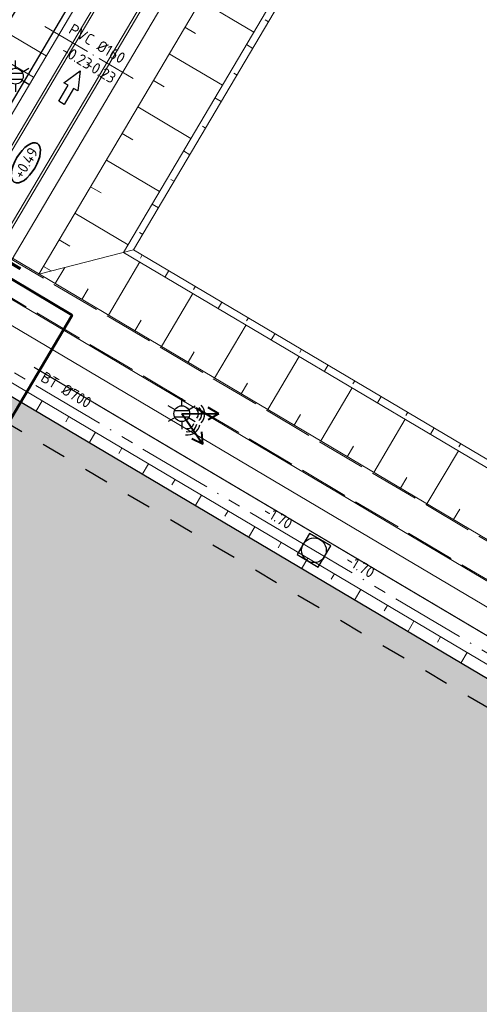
# Model space of a CAD drawing. Header units: metres. Extents: x 90704 to 91821, y 464826 to 465227.
# Tile 19 of 27: x 90934 to 90972, y 464964 to 465044. Entities that reach past the tile are written whole.
import ezdxf
from ezdxf.enums import TextEntityAlignment as Align

# ---------------------------------------------------------------- set-up
doc = ezdxf.new("R2010")
doc.units = ezdxf.units.M
for name, pattern in [('NLCS-HIDDEN', [4, 2, -2]), ('RI-BETON_700', [10, 6, -1, 1, -1, 0, -1]), ('RI-PVC160', [5, 4, -0.5, 0, -0.5]), ('VH-OPSLUITBAND_100X200_A', [10, 4, -1, 4, -1]), ('VW-30-270_STREEP', [3, 0.3, -2.7])]:
    doc.linetypes.add(name, pattern=pattern)
for name, color, linetype, lineweight in [('B-WE-GW-BERM-G', 251, 'Continuous', 18), ('B-WE-GW-TALUDARCERING_KORT-G', 253, 'Continuous', 18), ('B-WE-GW-TALUDARCERING_LANG-G', 253, 'Continuous', 18), ('B-WE-GW-WADI-G', 251, 'Continuous', 25), ('B-WE-IE-MEUBILAIR_WEGMEUBILAIR_LICHTMAST-S', 252, 'Continuous', 25), ('B-WE-KL-DATA_RADARMAST-S', 252, 'Continuous', 25), ('B-WE-KL-OVERIG_MANTELBUIS-G', 253, 'Continuous', 100), ('B-WE-OG-WEG_RIJRICHTING-S', 253, 'Continuous', 25), ('B-WE-RI-HWA_RIOOLPUT_INSPECTIEPUT-S', 252, 'Continuous', 25), ('B-WE-RI-HWA_STROOMRICHTING-S', 253, 'Continuous', 25), ('B-WE-RI-HWA_TRANSPORTLEIDING_BETON_700-G', 253, 'RI-BETON_700', 18), ('B-WE-RI-HWA_TRANSPORTLEIDING_PVC_160-G', 253, 'RI-PVC160', 18), ('B-WE-VH-HOOGTELABEL-S', 253, 'Continuous', 25), ('B-WE-VH-KANTOPSLUITING_OPSLUITBAND_100X200-G', 252, 'VH-OPSLUITBAND_100X200_A', 18), ('B-WE-VH-VERHARDING-G', 251, 'Continuous', 18), ('B-WE-VW-MARKERING_LANGS_STREEP_30270-G', 253, 'VW-30-270_STREEP', 13), ('N-WE-KG-WERKGRENS-G', 10, 'XX-WERKGRENS_CIRCEL', 50), ('N-WE-OG-TERREIN_UITGEEFBAAR-A', 7, 'Continuous', 25), ('N-WE-OG-TERREIN_UITGEEFBAAR-G', 7, 'Continuous', 25)]:
    doc.layers.add(name, color=color, linetype=linetype, lineweight=lineweight)
doc.styles.add('NLCS-ISO', font='NLCS-ISO.ttf')
doc.linetypes.add('XX-WERKGRENS_CIRCEL', pattern='A,10,-2.5,[69,NLCS.SHX,S=1,R=0,X=0,Y=0],-2.5', length=15)

# ---------------------------------------------------------------- blocks, each defined once
blk = doc.blocks.new('SRO-RIJRICHTING-SO')
blk.add_lwpolyline([(3, 0), (1.5, -0.65), (1.5, -0.25), (0, -0.25), (0, 0.25), (1.5, 0.25), (1.5, 0.65)], close=True)
blk = doc.blocks.new('*U88')
at = {"color": 0, "style": 'NLCS-ISO'}
for tag, p in [('RIOOLINFO', (0, 1.91)), ('BOB_LINKS', (-1.69, -1.63)), ('BOB_RECHTS', (2.75, -1.63))]:
    blk.add_attdef(tag, text='', height=1.8, rotation=360, dxfattribs=at).set_placement(p, align=Align.MIDDLE_CENTER)
blk = doc.blocks.new('SAL-HOOGTELABEL_AANLEG-SO')
at = {"linetype": 'Continuous', "lineweight": 35}
blk.add_ellipse((0, 0), major_axis=(-7.32, 0), ratio=0.459953, dxfattribs=at)
at = {"style": 'NLCS-ISO'}
blk.add_attdef('HOOGTE', text='', height=3.5, dxfattribs=at).set_placement((0, 0), align=Align.MIDDLE_CENTER)
blk = doc.blocks.new('*U85')
at = {"color": 0, "style": 'NLCS-ISO'}
for tag, p in [('BOB_LINKS', (-40.03, 3.43)), ('BOB_RECHTS', (40.03, 3.43)), ('RIOOLINFO', (0, 1.91))]:
    blk.add_attdef(tag, text='', height=1.8, dxfattribs=at).set_placement(p, align=Align.MIDDLE_CENTER)
blk = doc.blocks.new('*U86')
at = {"color": 0, "style": 'NLCS-ISO'}
for tag, p in [('BOB_LINKS', (-36.26, 3.43)), ('BOB_RECHTS', (40.25, 3.43)), ('RIOOLINFO', (0, 1.91))]:
    blk.add_attdef(tag, text='', height=1.8, dxfattribs=at).set_placement(p, align=Align.MIDDLE_CENTER)
blk = doc.blocks.new('N-SIE-WEG_LICHTMAST_ RADARMAST-SO')
at = {"lineweight": 40, "flags": 128}
for points in [[(-6, 0), (-4.27, 1)], [(0, 0), (-6, 0)], [(-6, 0), (-4.27, -1)]]:
    blk.add_lwpolyline(points, dxfattribs=at)
at = {"ltscale": 0.5}
blk.add_circle((0, 0), 1.27, dxfattribs=at)
for radius in [2, 1.5, 1]:
    blk.add_arc((-1.73, 0.03), radius, 135, 225)
at = {"style": 'NLCS-ISO'}
blk.add_attdef('X', text='', height=1.8, dxfattribs=at).set_placement((0, 3), align=Align.BOTTOM_CENTER)
blk = doc.blocks.new('B-SIE-WEG_LICHTMAST-SO')
at = {"ltscale": 0.1}
for p, q in [((0, 1.27), (0, 2.53)), ((-1.1, 0.63), (-2.19, 1.27)), ((1.1, 0.63), (2.19, 1.27)), ((-1.1, -0.63), (-2.19, -1.27)), ((0, -1.27), (0, -2.53)), ((1.1, -0.63), (2.19, -1.27))]:
    blk.add_line(p, q, dxfattribs=at)
at = {"flags": 128}
for points in [[(-1.16, 0.5), (1.16, 0.5)], [(-1.16, -0.5), (1.16, -0.5)]]:
    blk.add_lwpolyline(points, dxfattribs=at)
at = {"ltscale": 0.1}
blk.add_circle((0, 0), 1.27, dxfattribs=at)
at = {"style": 'NLCS-ISO'}
blk.add_attdef('TYPE', text='', height=1.8, dxfattribs=at).set_placement((0, 2.53), align=Align.BOTTOM_CENTER)
blk = doc.blocks.new('B-SRI-PUT_HWA-SO')
at = {"lineweight": -3, "flags": 128}
blk.add_lwpolyline([(-2, -2), (2, -2), (2, 2), (-2, 2)], close=True, dxfattribs=at)
at = {"lineweight": -3}
blk.add_circle((0, 0), 2, dxfattribs=at)

msp = doc.modelspace()

# ---------------------------------------------------------------- hatches: boundary and pattern name
at = {"layer": 'N-WE-OG-TERREIN_UITGEEFBAAR-A', "true_color": 0xfbd0d2}
h = msp.add_hatch(color=254, dxfattribs=at)
h.dxf.hatch_style = 1
h.paths.add_polyline_path([(90930.939, 465015.065), (90880.63, 464930.042), (90853.277, 464946.229), (90821.451, 464892.441), (90909.256, 464840.486), (90991.425, 464979.252)])

# ---------------------------------------------------------------- linework, layer by layer
at = {"layer": 'B-WE-GW-BERM-G', "flags": 128}
for points in [[(90970.905, 465082.596), (90935.868, 465023.419)], [(90975.208, 465080.05), (90942.718, 465025.174)], [(90975.724, 465079.744), (90943.54, 465025.385)], [(90942.718, 465025.174), (90942.718, 465025.174), (90999.36, 464991.638), (91003.852, 464990.36)], [(90943.54, 465025.385), (90999.599, 464992.194), (91004.168, 464990.894)], [(90991.425, 464979.252), (90930.939, 465015.065), (90925.604, 465006.049)]]:
    msp.add_lwpolyline(points, dxfattribs=at)
at = {"layer": 'B-WE-GW-TALUDARCERING_KORT-G'}
for p, q in [((90947.696, 465043.397), (90948.557, 465042.887)), ((90954.464, 465043.835), (90954.206, 465043.988)), ((90951.916, 465039.532), (90951.658, 465039.685)), ((90945.149, 465039.094), (90946.01, 465038.585)), ((90949.369, 465035.23), (90949.111, 465035.383)), ((90942.602, 465034.792), (90943.462, 465034.282)), ((90940.054, 465030.489), (90940.915, 465029.98)), ((90946.822, 465030.927), (90946.563, 465031.08)), ((90944.274, 465026.625), (90944.016, 465026.778)), ((90937.507, 465026.187), (90938.368, 465025.678)), ((90944.236, 465024.973), (90944.083, 465024.715)), ((90939.339, 465021.364), (90939.849, 465022.225)), ((90948.539, 465022.426), (90948.386, 465022.167)), ((90943.642, 465018.817), (90944.151, 465019.677)), ((90952.841, 465019.878), (90952.688, 465019.62)), ((90947.944, 465016.27), (90948.454, 465017.13)), ((90957.144, 465017.331), (90956.991, 465017.073)), ((90952.247, 465013.722), (90952.756, 465014.583)), ((90961.446, 465014.783), (90961.293, 465014.525)), ((90965.748, 465012.236), (90965.596, 465011.978)), ((90938.287, 465011.877), (90938.032, 465011.447)), ((90956.549, 465011.175), (90957.058, 465012.035)), ((90942.589, 465009.33), (90942.334, 465008.899)), ((90960.851, 465008.628), (90961.361, 465009.488)), ((90970.051, 465009.689), (90969.898, 465009.431)), ((90946.891, 465006.782), (90946.637, 465006.352)), ((90965.154, 465006.08), (90965.663, 465006.941)), ((90951.194, 465004.235), (90950.939, 465003.805)), ((90969.456, 465003.533), (90969.966, 465004.393)), ((90955.496, 465001.688), (90955.242, 465001.257)), ((90959.799, 464999.14), (90959.544, 464998.71)), ((90964.101, 464996.593), (90963.846, 464996.163)), ((90968.404, 464994.046), (90968.149, 464993.615))]:
    msp.add_line(p, q, dxfattribs=at)
at = {"layer": 'B-WE-GW-TALUDARCERING_LANG-G'}
for p, q in [((90948.97, 465045.548), (90953.273, 465043.001)), ((90953.19, 465041.684), (90952.674, 465041.989)), ((90946.423, 465041.246), (90950.725, 465038.698)), ((90950.643, 465037.381), (90950.126, 465037.687)), ((90943.875, 465036.943), (90948.178, 465034.396)), ((90948.095, 465033.079), (90947.579, 465033.384)), ((90941.328, 465032.641), (90945.63, 465030.093)), ((90945.548, 465028.776), (90945.032, 465029.082)), ((90938.781, 465028.338), (90943.083, 465025.791)), ((90941.49, 465020.091), (90944.038, 465024.393)), ((90936.233, 465024.036), (90936.85, 465023.671)), ((90937.188, 465022.638), (90937.969, 465023.958)), ((90946.387, 465023.699), (90946.082, 465023.183)), ((90945.793, 465017.543), (90948.34, 465021.846)), ((90950.69, 465021.152), (90950.384, 465020.636)), ((90950.095, 465014.996), (90952.643, 465019.298)), ((90954.992, 465018.605), (90954.687, 465018.088)), ((90954.398, 465012.449), (90956.945, 465016.751)), ((90959.295, 465016.057), (90958.989, 465015.541)), ((90958.7, 465009.901), (90961.248, 465014.204)), ((90936.135, 465013.151), (90935.626, 465012.29)), ((90963.597, 465013.51), (90963.292, 465012.994)), ((90963.003, 465007.354), (90965.55, 465011.656)), ((90940.438, 465010.603), (90939.928, 465009.742)), ((90967.9, 465010.962), (90967.594, 465010.446)), ((90967.305, 465004.807), (90969.852, 465009.109)), ((90944.74, 465008.056), (90944.23, 465007.195)), ((90949.043, 465005.509), (90948.533, 465004.648)), ((90953.345, 465002.961), (90952.835, 465002.1)), ((90957.648, 465000.414), (90957.138, 464999.553)), ((90961.95, 464997.867), (90961.44, 464997.006)), ((90966.252, 464995.319), (90965.743, 464994.458)), ((90970.555, 464992.772), (90970.045, 464991.911))]:
    msp.add_line(p, q, dxfattribs=at)
at = {"layer": 'B-WE-GW-TALUDARCERING_LANG-G', "flags": 128}
msp.add_lwpolyline([(90935.868, 465023.419), (90943.54, 465025.385)], dxfattribs=at)
at = {"layer": 'B-WE-GW-WADI-G', "flags": 128}
msp.add_lwpolyline([(90926.259, 465031.724), (90937.151, 465050.121, -1), (90940.163, 465048.338), (90929.27, 465029.941, -1)], format="xyb", close=True, dxfattribs=at)
at = {"layer": 'B-WE-KL-OVERIG_MANTELBUIS-G', "const_width": 0.25, "flags": 128}
msp.add_lwpolyline([(90927.49, 465027.915), (90934.374, 465023.839)], dxfattribs=at)
at = {"layer": 'B-WE-RI-HWA_TRANSPORTLEIDING_BETON_700-G', "flags": 128}
for points in [[(90958.148, 465001.05), (90917.035, 465025.391)], [(90996.009, 464978.633), (90958.148, 465001.05)]]:
    msp.add_lwpolyline(points, dxfattribs=at)
at = {"layer": 'B-WE-RI-HWA_TRANSPORTLEIDING_PVC_160-G', "flags": 128}
msp.add_lwpolyline([(90936.351, 465043.471), (90943.493, 465039.242)], dxfattribs=at)
at = {"layer": 'B-WE-VH-KANTOPSLUITING_OPSLUITBAND_100X200-G', "flags": 128}
for points in [[(91001.166, 464985.822), (90997.33, 464986.914), (90933.666, 465024.607)], [(90999.744, 464983.419), (90996.255, 464984.412), (90932.291, 465022.284)]]:
    msp.add_lwpolyline(points, dxfattribs=at)
at = {"layer": 'B-WE-VH-VERHARDING-G', "flags": 128}
for points in [[(90872.121, 465055.7), (90924.647, 465144.417, -0.414214), (90935.607, 465147.225), (90981.041, 465120.325, -0.414214), (90983.849, 465109.365), (90931.323, 465020.649)], [(90930.204, 465021.311), (90982.73, 465110.027, 0.414214), (90980.378, 465119.206), (90934.945, 465146.106, 0.414214), (90925.766, 465143.754), (90873.24, 465055.038)], [(90930.032, 465021.413), (90982.558, 465110.129, 0.414214), (90980.277, 465119.034), (90934.843, 465145.934, 0.414214), (90925.938, 465143.652), (90873.412, 465054.936)], [(90927.45, 465022.941), (90977.939, 465108.216, 0.414214), (90975.306, 465118.49), (90936.756, 465141.315, 0.414214), (90926.482, 465138.682), (90875.993, 465053.408)], [(90927.278, 465023.043), (90977.767, 465108.318, 0.414214), (90975.204, 465118.318), (90936.654, 465141.143, 0.414214), (90926.654, 465138.58), (90876.165, 465053.306)], [(90926.16, 465023.706), (90976.648, 465108.98, 0.414214), (90974.542, 465117.2), (90935.992, 465140.024, 0.414214), (90927.772, 465137.918), (90877.284, 465052.643)], [(90999.428, 464982.886), (90993.592, 464984.546, -0.064425), (90988.876, 464986.573), (90817.524, 465088.026)]]:
    msp.add_lwpolyline(points, format="xyb", dxfattribs=at)
for points in [[(90815.988, 465084.286), (90996.269, 464977.547)], [(90913.955, 465060.798), (90912.681, 465058.647), (90917.844, 465055.59), (90916.316, 465053.009), (90936.451, 465041.087)], [(90898.953, 465045.276), (90904.812, 465055.171), (90914.278, 465049.567), (90915.297, 465051.288), (90935.432, 465039.366)], [(91001.219, 464985.911), (90997.37, 464987.006), (90933.717, 465024.693)], [(90999.692, 464983.33), (90996.215, 464984.32), (90932.24, 465022.198)]]:
    msp.add_lwpolyline(points, dxfattribs=at)
at = {"layer": 'B-WE-VW-MARKERING_LANGS_STREEP_30270-G', "ltscale": 2, "const_width": 0.1, "flags": 128}
msp.add_lwpolyline([(90935.467, 465015.871), (90979.61, 464989.735)], dxfattribs=at)
at = {"layer": 'N-WE-KG-WERKGRENS-G', "flags": 128}
msp.add_lwpolyline([(90846.673, 465053.914), (90842.189, 465046.341), (90843.824, 465045.373), (90809.177, 464986.855, 0.414286), (90816.237, 464959.316), (90826.601, 464953.183, -0.414208), (90827.268, 464950.581), (90801.596, 464907.194, -0.414215), (90797.487, 464906.14), (90796.198, 464906.902), (90791.3, 464898.65), (90821.99, 464880.43), (90826.911, 464888.72), (90825.62, 464889.489, -0.413353), (90824.573, 464893.594), (90852.08, 464940.081, -0.414223), (90854.683, 464940.749), (90882.036, 464924.563), (90938.558, 465020.086), (90932.092, 465023.911), (90926.641, 465014.704, -0.414214), (90917.051, 465012.247), (90846.674, 465053.916)], format="xyb", dxfattribs=at)
at = {"layer": 'N-WE-OG-TERREIN_UITGEEFBAAR-G', "color": 11, "true_color": 0xf27172, "flags": 128}
msp.add_lwpolyline([(90930.939, 465015.065), (90880.63, 464930.042), (90853.277, 464946.229), (90821.451, 464892.441), (90909.256, 464840.486), (90991.425, 464979.252)], close=True, dxfattribs=at)
at = {"layer": 'N-WE-OG-TERREIN_UITGEEFBAAR-G', "linetype": 'NLCS-HIDDEN', "flags": 128}
msp.add_lwpolyline([(90986.104, 464980.079), (90930.781, 465012.834), (90880.982, 464928.673), (90857.071, 464942.822), (90828.3, 464894.198), (90907.501, 464847.334)], close=True, dxfattribs=at)

# ---------------------------------------------------------------- block references
at = {"layer": 'B-WE-IE-MEUBILAIR_WEGMEUBILAIR_LICHTMAST-S', "xscale": 0.5, "yscale": 0.5, "zscale": 0.5}
for p in [(90933.96, 465039.437), (90947.44, 465012.113)]:
    msp.add_blockref('B-SIE-WEG_LICHTMAST-SO', p, dxfattribs=at)
at = {"layer": 'B-WE-KL-DATA_RADARMAST-S'}
for xscale, yscale, zscale, rotation in [(0.4999999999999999, 0.4999999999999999, 0.4999999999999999, 124.7609143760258), (0.5, 0.5, 0.5, 179.7470272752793)]:
    msp.add_blockref('N-SIE-WEG_LICHTMAST_ RADARMAST-SO', (90947.44, 465012.113), dxfattribs=dict(at, xscale=xscale, yscale=yscale, zscale=zscale, rotation=rotation))
at = {"layer": 'B-WE-OG-WEG_RIJRICHTING-S', "rotation": 59.37151460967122}
msp.add_blockref('SRO-RIJRICHTING-SO', (90937.682, 465037.279), dxfattribs=at)
at = {"layer": 'B-WE-RI-HWA_RIOOLPUT_INSPECTIEPUT-S', "xscale": 0.5, "yscale": 0.5, "zscale": 0.2, "rotation": 329.3715146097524}
msp.add_blockref('B-SRI-PUT_HWA-SO', (90958.148, 465001.05), dxfattribs=at)
at = {"layer": 'B-WE-RI-HWA_STROOMRICHTING-S', "xscale": 0.5, "yscale": 0.5, "zscale": 0.5, "rotation": 329.3715146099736}
msp.add_blockref('*U88', (90940.094, 465041.254), dxfattribs=at).add_auto_attribs({'RIOOLINFO': 'PVC %%c160', 'BOB_LINKS': '-0.23', 'BOB_RECHTS': '-0.23'})
at = {"layer": 'B-WE-RI-HWA_STROOMRICHTING-S'}
ref = msp.add_blockref('*U85', (90937.592, 465013.22), dxfattribs=dict(at, xscale=0.5, yscale=0.5, zscale=0.5, rotation=329.3715146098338))
ref.add_attrib('RIOOLINFO', 'BT %%c700', dxfattribs={"layer": '0', "color": 0, "height": 0.9, "rotation": 329.37151, "style": 'NLCS-ISO'}).set_placement((90938.078, 465014.043), align=Align.MIDDLE_CENTER)
ref.add_attrib('BOB_LINKS', '-1.70', dxfattribs={"layer": '0', "color": 0, "height": 0.9, "rotation": 329.37151, "style": 'NLCS-ISO'}).set_placement((90920.782, 465024.119), align=Align.MIDDLE_CENTER)
ref.add_attrib('BOB_RECHTS', '-1.70', dxfattribs={"layer": '0', "color": 0, "height": 0.9, "rotation": 329.37151, "style": 'NLCS-ISO'}).set_placement((90955.231, 465003.723), align=Align.MIDDLE_CENTER)
ref = msp.add_blockref('*U86', (90977.079, 464989.841), dxfattribs=dict(at, xscale=0.5, yscale=0.5, zscale=0.5, rotation=329.3715146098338))
ref.add_attrib('RIOOLINFO', 'BT %%c700', dxfattribs={"layer": '0', "color": 0, "height": 0.9, "rotation": 329.37151, "style": 'NLCS-ISO'}).set_placement((90977.566, 464990.664), align=Align.MIDDLE_CENTER)
ref.add_attrib('BOB_LINKS', '-1.70', dxfattribs={"layer": '0', "color": 0, "height": 0.9, "rotation": 329.37151, "style": 'NLCS-ISO'}).set_placement((90961.895, 464999.777), align=Align.MIDDLE_CENTER)
ref.add_attrib('BOB_RECHTS', '-1.70', dxfattribs={"layer": '0', "color": 0, "height": 0.9, "rotation": 329.37151, "style": 'NLCS-ISO'}).set_placement((90994.813, 464980.287), align=Align.MIDDLE_CENTER)
at = {"layer": 'B-WE-VH-HOOGTELABEL-S', "xscale": 0.25, "yscale": 0.25, "zscale": 0.25, "rotation": 59.37151460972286}
msp.add_blockref('SAL-HOOGTELABEL_AANLEG-SO', (90934.805, 465032.419), dxfattribs=at).add_auto_attribs({'HOOGTE': '+0.49'})

doc.saveas('drawing.dxf')
